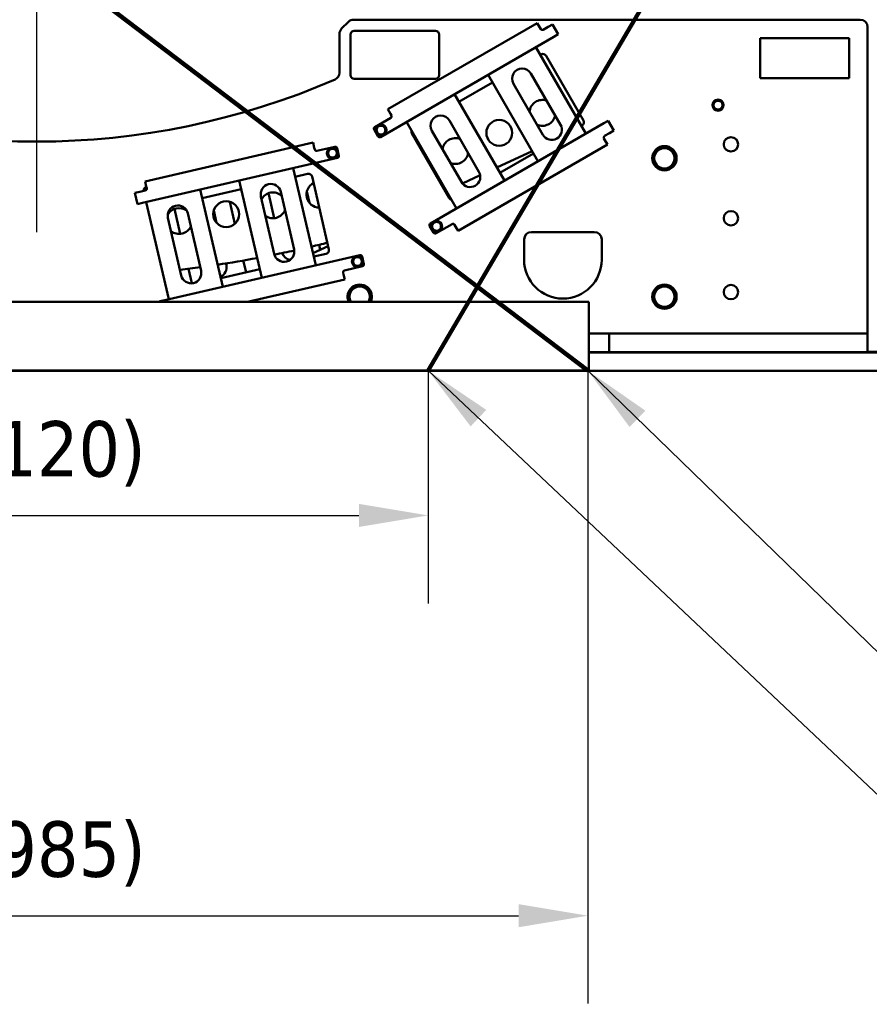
# Model space of a CAD drawing. Header units: millimetres. Extents: x 0 to 63075, y 0 to 44550.
# Tile 19 of 49: x 46803 to 49104, y 10828 to 13493. Entities that reach past the tile are written whole.
import ezdxf

# ---------------------------------------------------------------- set-up
doc = ezdxf.new("R2010")
doc.units = ezdxf.units.MM
doc.header["$LTSCALE"] = 75
for name, color, linetype, lineweight in [('Center Mark (ISO)', 7, 'Continuous', 25), ('Dimension (ISO)', 7, 'Continuous', 25), ('Sketch Geometry (ISO)', 7, 'Continuous', 25), ('Symbol (ISO)', 7, 'Continuous', 25), ('Visible (ISO)', 7, 'Continuous', 50)]:
    doc.layers.add(name, color=color, linetype=linetype, lineweight=lineweight)
doc.styles.add('Note Text (ISO)', font='tahoma.ttf')
doc.dimstyles.new('Default (ISO)', dxfattribs={"dimscale": 75, "dimtxt": 2, "dimasz": 2.5, "dimexe": 3.175, "dimexo": 0, "dimgap": 0.762, "dimtad": 1, "dimrnd": 1e-08, "dimtxsty": 'Note Text (ISO)', "dimcen": 0.09, "dimdle": 10, "dimclrd": 256, "dimclre": 256, "dimclrt": 256, "dimazin": 2, "dimtfac": 1, "dimtmove": 0, "dimatfit": 3, "dimfxl": 1, "dimtolj": 1, "dimtzin": 0, "dimlwd": -1, "dimlwe": -1, "dimarcsym": 0})
doc.dimstyles.new('Default - Method 1b (ISO)$7', dxfattribs={"dimscale": 75, "dimtxt": 2, "dimasz": 2.5, "dimexe": 3.175, "dimexo": 0, "dimgap": 0.762, "dimtad": 1, "dimtoh": 1, "dimrnd": 1e-08, "dimtxsty": 'Note Text (ISO)', "dimcen": 0.09, "dimdle": 10, "dimclrd": 256, "dimclre": 256, "dimclrt": 256, "dimazin": 2, "dimtfac": 1.75, "dimtmove": 0, "dimatfit": 3, "dimfxl": 1, "dimtolj": 1, "dimlwd": -1, "dimlwe": -1, "dimarcsym": 0})

# ---------------------------------------------------------------- blocks, each defined once
blk = doc.blocks.new('*D31')
at = {"layer": 'Defpoints', "color": 0, "transparency": 16777216}
for p in [(45789.3, 12543.2), (47909.3, 12543.2), (47909.3, 12151.1)]:
    blk.add_point(p, dxfattribs=at)
at = {"layer": 'Dimension (ISO)', "transparency": 16777216}
for p, q in [((45789.3, 12543.2), (45789.3, 11913)), ((47909.3, 12543.2), (47909.3, 11913)), ((45976.8, 12151.1), (47721.8, 12151.1))]:
    blk.add_line(p, q, dxfattribs=at)
for points in [[(45976.8, 12182.4), (45976.8, 12119.9), (45789.3, 12151.1)], [(47721.8, 12182.4), (47721.8, 12119.9), (47909.3, 12151.1)]]:
    blk.add_solid(points, dxfattribs=at)
at = {"layer": 'Dimension (ISO)', "transparency": 16777216, "insert": (46556, 12406.5), "char_height": 150, "attachment_point": 1, "style": 'Note Text (ISO)'}
blk.add_mtext('\\A1;(2120)', dxfattribs=at)
blk = doc.blocks.new('*D32')
at = {"layer": 'Defpoints', "color": 0, "transparency": 16777216}
for p in [(45356.8, 12543.2), (48341.8, 12543.2), (48341.8, 11067.4)]:
    blk.add_point(p, dxfattribs=at)
at = {"layer": 'Dimension (ISO)', "transparency": 16777216}
for p, q in [((45356.8, 12543.2), (45356.8, 10829.3)), ((48341.8, 12543.2), (48341.8, 10829.3)), ((45544.3, 11067.4), (48154.3, 11067.4))]:
    blk.add_line(p, q, dxfattribs=at)
for points in [[(45544.3, 11098.7), (45544.3, 11036.2), (45356.8, 11067.4)], [(48154.3, 11098.7), (48154.3, 11036.2), (48341.8, 11067.4)]]:
    blk.add_solid(points, dxfattribs=at)
at = {"layer": 'Dimension (ISO)', "transparency": 16777216, "insert": (46556, 11322.8), "char_height": 150, "attachment_point": 1, "style": 'Note Text (ISO)'}
blk.add_mtext('\\A1;(2985)', dxfattribs=at)
blk = doc.blocks.new('*D65')
at = {"layer": 'Defpoints', "color": 0, "transparency": 16777216}
for p in [(43730.8, 16042.7), (44033.9, 14533.1), (48342.5, 12542.1), (48343.3, 12542.1)]:
    blk.add_point(p, dxfattribs=at)
at = {"layer": 'Dimension (ISO)', "transparency": 16777216}
blk.add_line((48342.5, 12542.1), (43358, 12542.1), dxfattribs=at)
blk.add_arc((48343.3, 12542.1), 4747.1, 145.067, 177.7368, dxfattribs=at)
for points in [[(44426.2, 15278.8), (44476.8, 15242), (44561.9, 15412)], [(43631.1, 12729), (43568.6, 12730.2), (43596.2, 12542.1)]]:
    blk.add_solid(points, dxfattribs=at)
at = {"layer": 'Dimension (ISO)', "transparency": 16777216, "insert": (43528.9, 13920.3), "char_height": 150, "attachment_point": 1, "rotation": 71.4019, "style": 'Note Text (ISO)'}
blk.add_mtext('\\A1;(37°)', dxfattribs=at)

msp = doc.modelspace()

# ---------------------------------------------------------------- linework, layer by layer
at = {"layer": 'Center Mark (ISO)', "linetype": 'Continuous'}
msp.add_line((46849.3436, 19167.162), (46849.3436, 12918.162), dxfattribs=at)
at = {"layer": 'Sketch Geometry (ISO)', "color": 1, "linetype": 'Continuous', "lineweight": 100, "true_color": 0xff0000}
for p, q in [((43730.8436, 16042.662), (48341.8436, 12543.2069)), ((49967.8436, 16042.662), (47909.3436, 12543.2069))]:
    msp.add_line(p, q, dxfattribs=at)
at = {"layer": 'Visible (ISO)'}
for p, q in [((47707.6279, 13493.2069), (49079.3436, 13493.2069)), ((47675.2015, 13469.0647), (47693.4857, 13487.349)), ((47709.3436, 13463.2069), (47929.3436, 13463.2069)), ((48204.9483, 13484.2306), (47800.5144, 13250.7306)), ((48204.9483, 13484.2306), (48211.9483, 13472.1063)), ((48214.4483, 13467.7761), (48211.9483, 13472.1063)), ((48234.2688, 13473.446), (48221.2784, 13465.946)), ((48246.3932, 13480.446), (48234.2688, 13473.446)), ((48246.3932, 13480.446), (48261.8932, 13453.5992)), ((49099.3436, 13473.2069), (49099.3436, 12643.2069)), ((47669.3436, 13454.9226), (47669.3436, 13349.7224)), ((47699.3436, 13343.2069), (47699.3436, 13453.2069)), ((48249.7688, 13446.5992), (47780.383, 13175.5992)), ((47939.3436, 13453.2069), (47939.3436, 13343.2069)), ((48249.7688, 13446.5992), (48261.8932, 13453.5992)), ((48808.515, 13334.8285), (48808.515, 13443.2069)), ((48808.515, 13443.2069), (49049.3436, 13443.2069)), ((49049.3436, 13443.2069), (49049.3436, 13334.8285)), ((48336.4586, 13184.8804), (48201.4586, 13418.7073)), ((48213.4586, 13397.9227), (48215.4364, 13399.0646)), ((48229.0967, 13395.4044), (48330.0967, 13220.4672)), ((47929.3436, 13333.2069), (47709.3436, 13333.2069)), ((48071.5547, 13343.7073), (48206.5547, 13109.8804)), ((48187.8224, 13347.3259), (48267.8224, 13208.7618)), ((49049.3436, 13334.8285), (48808.515, 13334.8285)), ((47992.7503, 13270.4967), (48083.5547, 13322.9227)), ((48220.191, 13181.2618), (48140.191, 13319.8259)), ((48115.7503, 13057.4545), (47980.7503, 13291.2813)), ((47807.5144, 13238.6063), (47800.5144, 13250.7306)), ((47808.1843, 13227.446), (47764.883, 13202.446)), ((47807.5144, 13238.6063), (47810.0144, 13234.2761)), ((47763.0529, 13195.6159), (47773.5529, 13177.4294)), ((47850.8465, 13216.2813), (47985.8465, 12982.4545)), ((48384.7688, 13212.7724), (47915.383, 12941.7724)), ((47967.1141, 13219.8999), (48047.1141, 13081.3359)), ((48326.4364, 13206.807), (48324.4586, 13205.665)), ((48396.8932, 13219.7724), (48384.7688, 13212.7724)), ((48396.8932, 13219.7724), (48412.3932, 13192.9256)), ((47966.366, 13010.4672), (47865.366, 13185.4044)), ((47999.4827, 13053.8359), (47919.4827, 13192.3999)), ((48387.9483, 13167.2653), (48385.4483, 13171.5955)), ((48387.2784, 13178.4256), (48400.2688, 13185.9256)), ((48400.2688, 13185.9256), (48412.3932, 13192.9256)), ((47598.0288, 13160.2987), (47142.9979, 13055.2465)), ((47598.0288, 13160.2987), (47601.1781, 13146.6575)), ((47602.3028, 13141.7856), (47601.1781, 13146.6575)), ((47657.0179, 13149.2861), (47608.2994, 13138.0385)), ((47667.7385, 13125.0772), (47663.0145, 13145.539)), ((47990.5144, 12921.641), (48394.9483, 13155.141)), ((48387.9483, 13167.2653), (48394.9483, 13155.141)), ((47135.8829, 12997.1572), (47663.9914, 13119.0806)), ((48190.7019, 13137.3384), (48095.3108, 13092.8567)), ((48194.5547, 13130.665), (48103.7503, 13078.2391)), ((47604.9003, 12828.3362), (47544.1635, 13091.4162)), ((47549.5623, 13068.0313), (47583.1585, 13075.7876)), ((47595.1517, 13068.2934), (47640.5918, 12871.4706)), ((48050.4517, 13071.9386), (48002.5102, 13049.5831)), ((47139.7128, 13033.962), (47147.3985, 13035.7364)), ((47146.1473, 13041.6053), (47142.9979, 13055.2465)), ((47146.1473, 13041.6053), (47147.272, 13036.7335)), ((47398.008, 13057.6735), (47458.7448, 12794.5936)), ((47128.9094, 13027.3626), (47115.2682, 13024.2133)), ((47122.2417, 12994.0078), (47115.2682, 13024.2133)), ((47143.5249, 13030.7369), (47128.9094, 13027.3626)), ((47353.173, 12770.2204), (47292.4362, 13033.3003)), ((47297.835, 13009.9155), (47403.4068, 13034.2886)), ((47492.655, 12858.8691), (47456.6629, 13014.7683)), ((47492.508, 12955.6802), (47477.7429, 13019.635)), ((47510.2532, 13027.1406), (47546.2454, 12871.2414)), ((47588.1688, 12996.9826), (47580.9639, 13028.1904)), ((47958.8453, 13029.2219), (47956.2396, 13028.0068)), ((47122.2417, 12994.0078), (47135.8829, 12997.1572)), ((47146.2807, 12999.5577), (47207.0175, 12736.4778)), ((47385.9623, 12940.6043), (47372.164, 13000.3713)), ((47240.9278, 12800.7533), (47204.9356, 12956.6525)), ((47222.7236, 12980.857), (47238.3293, 12913.2615)), ((47258.5259, 12969.0248), (47294.5181, 12813.1256)), ((47328.9736, 12976.2925), (47336.5876, 12943.3128)), ((47913.5529, 12934.9422), (47924.0529, 12916.7557)), ((47930.883, 12914.9256), (47974.1843, 12939.9256)), ((47981.0144, 12938.0955), (47983.5144, 12933.7653)), ((47990.5144, 12921.641), (47983.5144, 12933.7653)), ((48189.3436, 12918.2069), (48359.3436, 12918.2069)), ((47638.6436, 12879.9093), (47597.4305, 12860.6913)), ((47617.4761, 12870.0387), (47614.2621, 12883.9598)), ((48169.3436, 12843.2069), (48169.3436, 12898.2069)), ((48379.3436, 12898.2069), (48379.3436, 12843.2069)), ((47196.6196, 12734.0772), (47724.7282, 12856.0007)), ((47633.0976, 12859.4774), (47599.5014, 12851.7211)), ((47735.4488, 12831.7918), (47730.7248, 12852.2536)), ((47361.9754, 12833.3461), (47362.9939, 12828.9345)), ((47416.2499, 12809.4142), (47408.9124, 12841.1963)), ((47682.9832, 12814.5477), (47731.7017, 12825.7952)), ((47260.1535, 12818.7304), (47269.2152, 12779.48)), ((47453.3459, 12817.9785), (47347.7742, 12793.6053)), ((47680.3609, 12803.6792), (47679.2361, 12808.5511)), ((47680.3609, 12803.6792), (47683.5102, 12790.038)), ((47420.0214, 12729.2069), (47683.5102, 12790.038)), ((45354.3436, 12729.2069), (48344.3436, 12729.2069)), ((47196.6196, 12734.0772), (47182.9785, 12730.9279)), ((47183.3758, 12729.2069), (47182.9785, 12730.9279)), ((48344.3436, 12729.2069), (48344.3436, 12543.2069)), ((48379.3436, 12643.2069), (48344.3436, 12643.2069)), ((48399.3436, 12643.2069), (48379.3436, 12643.2069)), ((48399.3436, 12593.2069), (48399.3436, 12643.2069)), ((48399.3436, 12643.2069), (48419.3436, 12643.2069)), ((48559.0323, 12643.2069), (48419.3436, 12643.2069)), ((48559.0323, 12643.2069), (48576.9484, 12643.2069)), ((48576.9484, 12643.2069), (48621.7387, 12643.2069)), ((48621.7387, 12643.2069), (48639.6549, 12643.2069)), ((49079.3436, 12643.2069), (48639.6549, 12643.2069)), ((49079.3436, 12643.2069), (49099.3436, 12643.2069)), ((49099.3436, 12593.2069), (49099.3436, 12643.2069)), ((48379.3436, 12593.2069), (48344.3436, 12593.2069)), ((49349.3436, 12592.1346), (48344.3436, 12592.1346)), ((48399.3436, 12593.2069), (48379.3436, 12593.2069)), ((48399.3436, 12593.2069), (48419.3436, 12593.2069)), ((48559.0323, 12593.2069), (48419.3436, 12593.2069)), ((48576.9484, 12593.2069), (48559.0323, 12593.2069)), ((48621.7387, 12593.2069), (48576.9484, 12593.2069)), ((48639.6549, 12593.2069), (48621.7387, 12593.2069)), ((49079.3436, 12593.2069), (48639.6549, 12593.2069)), ((49079.3436, 12593.2069), (49099.3436, 12593.2069)), ((49099.3436, 12593.8523), (49349.3436, 12593.8523)), ((49349.3436, 12542.1347), (44349.3436, 12542.1347)), ((48344.3436, 12543.2069), (45354.3436, 12543.2069))]:
    msp.add_line(p, q, dxfattribs=at)
for centre, radius in [((48694.3436, 13261.8525), 15), ((48694.3436, 13261.8525), 14.25), ((48102.0308, 13186.8229), 35), ((47781.7263, 13194.2726), 15), ((47781.7263, 13194.2726), 14.25), ((48729.3436, 13155.7069), 19.5), ((47650.2738, 13131.8214), 15), ((47650.2738, 13131.8214), 14.25), ((48549.3436, 13118.2069), 33), ((47362.6318, 12966.6943), 35), ((48729.3436, 12955.7069), 19.5), ((47932.2263, 12933.599), 15), ((47932.2263, 12933.599), 14.25), ((47717.9841, 12838.536), 15), ((47717.9841, 12838.536), 14.25), ((48549.3436, 12743.2069), 33), ((48729.3436, 12755.7069), 19.5)]:
    msp.add_circle(centre, radius, dxfattribs=at)
for centre, radius, start, end in [((47707.6279, 13473.2069), 20, 90, 135), ((49079.3436, 13473.2069), 20, 0, 90), ((47689.3436, 13454.9226), 20, 135, 180), ((47709.3436, 13453.2069), 10, 90, 180), ((47929.3436, 13453.2069), 10, 0, 90), ((48218.7784, 13470.2761), 5, 210, 300), ((48220.4364, 13390.4044), 10, 30, 120), ((48164.0067, 13333.5759), 27.5, 30, 210), ((46849.3436, 15188.2069), 2025, 246.4841657, 293.5158343), ((47649.3436, 13349.7224), 20, 293.5158343, 0), ((47709.3436, 13343.2069), 10, 180, 270), ((47929.3436, 13343.2069), 10, 270, 0), ((48218.9782, 13241.0298), 35, 71.6162083, 175.4688701), ((48694.3436, 13261.8525), 12, 129.8985635, 189.8985635), ((48694.3436, 13261.8525), 12, 189.8985635, 249.8985635), ((48694.3436, 13261.8525), 12, 69.8985635, 129.8985635), ((48694.3436, 13261.8525), 12, 249.8985635, 309.8985635), ((48694.3436, 13261.8525), 12, 9.8985635, 69.8985635), ((48694.3436, 13261.8525), 12, 309.8985635, 9.8985635), ((47805.6843, 13231.7761), 5, 300, 30), ((47943.2984, 13206.1499), 27.5, 30, 210), ((48218.9782, 13241.0298), 35, 244.5311299, 348.3837917), ((47767.383, 13198.1159), 5, 120, 210), ((47781.7263, 13194.2726), 12, 119.1516506, 179.1516506), ((47781.7263, 13194.2726), 12, 59.1516506, 119.1516506), ((47781.7263, 13194.2726), 12, 359.1516506, 59.1516506), ((48244.0067, 13195.0118), 27.5, 210, 30), ((48321.4364, 13215.4672), 10, 300, 30), ((47781.7263, 13194.2726), 12, 179.1516506, 239.1516506), ((47777.883, 13179.9294), 5, 210, 300), ((47781.7263, 13194.2726), 12, 239.1516506, 299.1516506), ((47781.7263, 13194.2726), 12, 299.1516506, 359.1516506), ((47874.0263, 13190.4044), 10, 165.5270377, 210), ((47982.9432, 13137.4952), 35, 68.22922, 171.8028043), ((48389.7784, 13174.0955), 5, 120, 210), ((47607.1747, 13142.9104), 5, 193, 283), ((47650.2738, 13131.8214), 12, 112.4996852, 172.4996852), ((47650.2738, 13131.8214), 12, 52.4996852, 112.4996852), ((47658.1427, 13144.4142), 5, 13, 103), ((48549.3436, 13118.2069), 31.75, 120.013333, 179.986667), ((48549.3436, 13118.2069), 27.5, 90, 150), ((48549.3436, 13118.2069), 31.75, 60.013333, 119.986667), ((48549.3436, 13118.2069), 27.5, 30, 90), ((48549.3436, 13118.2069), 31.75, 0.013333, 59.986667), ((47650.2738, 13131.8214), 12, 172.4996852, 232.4996852), ((47650.2738, 13131.8214), 12, 232.4996852, 292.4996852), ((47650.2738, 13131.8214), 12, 292.4996852, 352.4996852), ((47650.2738, 13131.8214), 12, 352.4996852, 52.4996852), ((47662.8667, 13123.9525), 5, 283, 13), ((47982.9432, 13137.4952), 35, 248.1971957, 351.77078), ((48549.3436, 13118.2069), 31.75, 180.013333, 239.986667), ((48549.3436, 13118.2069), 27.5, 150, 210), ((48549.3436, 13118.2069), 31.75, 300.013333, 359.986667), ((48549.3436, 13118.2069), 27.5, 330, 30), ((48549.3436, 13118.2069), 27.5, 210, 270), ((48549.3436, 13118.2069), 31.75, 240.013333, 299.986667), ((48549.3436, 13118.2069), 27.5, 270, 330), ((47585.408, 13066.0439), 10, 13, 103), ((48023.2984, 13067.5859), 27.5, 210, 30), ((47149.2759, 13031.0383), 10, 106.8495005, 163), ((47142.4002, 13035.6087), 5, 283, 13), ((47483.458, 13020.9545), 27.5, 13, 193), ((47614.8901, 13019.5873), 35, 116.6775192, 269.3224808), ((47149.2759, 13031.0383), 10, 163, 187.2608295), ((47489.3076, 12990.5336), 35, 48.0763442, 151.8545352), ((47504.538, 13025.8212), 27.5, 185.1477354, 193), ((47975.0263, 13015.4672), 10, 210, 254.4729623), ((47231.7308, 12962.8387), 27.5, 13, 193), ((47235.0791, 12948.1103), 35, 54.0408222, 151.5746641), ((47489.3076, 12990.5336), 35, 234.1454648, 337.9236558), ((47235.0791, 12948.1103), 35, 231.3471361, 334.9211135), ((47917.883, 12937.4422), 5, 120, 210), ((47932.2263, 12933.599), 12, 179.1516506, 239.1516506), ((47932.2263, 12933.599), 12, 119.1516506, 179.1516506), ((47932.2263, 12933.599), 12, 59.1516506, 119.1516506), ((47932.2263, 12933.599), 12, 299.1516506, 359.1516506), ((47932.2263, 12933.599), 12, 359.1516506, 59.1516506), ((47976.6843, 12935.5955), 5, 30, 120), ((47928.383, 12919.2557), 5, 210, 300), ((47932.2263, 12933.599), 12, 239.1516506, 299.1516506), ((48189.3436, 12898.2069), 20, 90, 180), ((48359.3436, 12898.2069), 20, 0, 90), ((46849.3436, 16042.662), 3250, 283.2314021, 284.015612), ((47519.4502, 12865.0553), 27.5, 193, 13), ((46849.3436, 16042.662), 3250, 281.4253006, 282.3912673), ((47540.5302, 12869.922), 27.5, 197.9859059, 259.8366061), ((47630.8481, 12869.2211), 10, 283, 13), ((47717.9841, 12838.536), 12, 112.4996852, 172.4996852), ((47717.9841, 12838.536), 12, 52.4996852, 112.4996852), ((47725.853, 12851.1289), 5, 13, 103), ((46849.3436, 16042.662), 3250, 276.8580732, 277.8324473), ((46849.3436, 16042.662), 3250, 278.6727375, 280.586267), ((47336.1987, 12822.7483), 27.5, 292.8894163, 13), ((47717.9841, 12838.536), 12, 172.4996852, 232.4996852), ((47717.9841, 12838.536), 12, 232.4996852, 292.4996852), ((47717.9841, 12838.536), 12, 292.4996852, 352.4996852), ((47717.9841, 12838.536), 12, 352.4996852, 52.4996852), ((47730.5769, 12830.6671), 5, 283, 13), ((48274.3436, 12843.2069), 105, 180, 0), ((47267.7229, 12806.9394), 27.5, 193, 13), ((47684.1079, 12809.6758), 5, 103, 193), ((47724.3436, 12743.2069), 33, 334.8972792, 205.1027208), ((47724.3436, 12743.2069), 31.75, 120.013333, 179.986667), ((47724.3436, 12743.2069), 27.5, 90, 150), ((47724.3436, 12743.2069), 31.75, 60.013333, 119.986667), ((47724.3436, 12743.2069), 27.5, 30, 90), ((47724.3436, 12743.2069), 31.75, 0.013333, 59.986667), ((48549.3436, 12743.2069), 31.75, 120.013333, 179.986667), ((48549.3436, 12743.2069), 27.5, 90, 150), ((48549.3436, 12743.2069), 31.75, 60.013333, 119.986667), ((48549.3436, 12743.2069), 27.5, 30, 90), ((48549.3436, 12743.2069), 31.75, 0.013333, 59.986667), ((47724.3436, 12743.2069), 31.75, 180.013333, 206.1641839), ((47724.3436, 12743.2069), 27.5, 150, 210), ((47724.3436, 12743.2069), 27.5, 330, 30), ((47724.3436, 12743.2069), 31.75, 333.8358161, 359.986667), ((48549.3436, 12743.2069), 31.75, 180.013333, 239.986667), ((48549.3436, 12743.2069), 27.5, 150, 210), ((48549.3436, 12743.2069), 31.75, 300.013333, 359.986667), ((48549.3436, 12743.2069), 27.5, 330, 30), ((47724.3436, 12743.2069), 27.5, 210, 210.6032946), ((47724.3436, 12743.2069), 27.5, 329.3967054, 330), ((48549.3436, 12743.2069), 27.5, 210, 270), ((48549.3436, 12743.2069), 31.75, 240.013333, 299.986667), ((48549.3436, 12743.2069), 27.5, 270, 330)]:
    msp.add_arc(centre, radius, start, end, dxfattribs=at)
for points, weights in [([(48686.6464, 13271.0587), (48689.1132, 13273.1212), (48691.9616, 13275.5027)], [1, 1.0379548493, 1]), ([(48691.9616, 13275.5027), (48695.4483, 13274.2266), (48698.4678, 13273.1216)], [1, 1.0379548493, 1]), ([(48681.3312, 13266.6147), (48684.1796, 13268.9963), (48686.6464, 13271.0587)], [1, 1.0379548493, 1]), ([(48682.5222, 13259.7897), (48681.9695, 13262.9572), (48681.3312, 13266.6147)], [1, 1.0379548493, 1]), ([(48683.7132, 13252.9646), (48683.075, 13256.6222), (48682.5222, 13259.7897)], [1, 1.0379548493, 1]), ([(48690.2194, 13250.5835), (48687.1999, 13251.6886), (48683.7132, 13252.9646)], [1, 1.0379548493, 1]), ([(48696.7256, 13248.2024), (48693.2389, 13249.4784), (48690.2194, 13250.5835)], [1, 1.0379548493, 1]), ([(48702.0408, 13252.6464), (48699.574, 13250.5839), (48696.7256, 13248.2024)], [1, 1.0379548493, 1]), ([(48698.4678, 13273.1216), (48701.4873, 13272.0165), (48704.974, 13270.7405)], [1, 1.0379548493, 1]), ([(48707.3559, 13257.0903), (48704.5075, 13254.7088), (48702.0408, 13252.6464)], [1, 1.0379548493, 1]), ([(48704.974, 13270.7405), (48705.6122, 13267.0829), (48706.165, 13263.9154)], [1, 1.0379548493, 1]), ([(48706.165, 13263.9154), (48706.7177, 13260.7479), (48707.3559, 13257.0903)], [1, 1.0379548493, 1]), ([(47769.7276, 13194.4503), (47769.7752, 13197.6653), (47769.8302, 13201.3777)], [1, 1.0379548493, 1]), ([(47769.8302, 13201.3777), (47773.0727, 13203.1863), (47775.8808, 13204.7526)], [1, 1.0379548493, 1]), ([(47775.8808, 13204.7526), (47778.6889, 13206.3189), (47781.9315, 13208.1275)], [1, 1.0379548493, 1]), ([(47781.9315, 13208.1275), (47785.119, 13206.2237), (47787.8795, 13204.575)], [1, 1.0379548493, 1]), ([(47787.8795, 13204.575), (47790.64, 13202.9262), (47793.8276, 13201.0224)], [1, 1.0379548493, 1]), ([(47793.8276, 13201.0224), (47793.7726, 13197.31), (47793.725, 13194.095)], [1, 1.0379548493, 1]), ([(47769.625, 13187.5229), (47769.68, 13191.2353), (47769.7276, 13194.4503)], [1, 1.0379548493, 1]), ([(47775.5731, 13183.9703), (47772.8126, 13185.619), (47769.625, 13187.5229)], [1, 1.0379548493, 1]), ([(47781.5211, 13180.4177), (47778.3336, 13182.3215), (47775.5731, 13183.9703)], [1, 1.0379548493, 1]), ([(47787.5718, 13183.7926), (47784.7637, 13182.2263), (47781.5211, 13180.4177)], [1, 1.0379548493, 1]), ([(47793.6224, 13187.1675), (47790.3799, 13185.3589), (47787.5718, 13183.7926)], [1, 1.0379548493, 1]), ([(47793.725, 13194.095), (47793.6774, 13190.8799), (47793.6224, 13187.1675)], [1, 1.0379548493, 1]), ([(47639.2808, 13140.2567), (47642.711, 13141.6775), (47645.6817, 13142.908)], [1, 1.0379548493, 1]), ([(47645.6817, 13142.908), (47648.6523, 13144.1384), (47652.0825, 13145.5592)], [1, 1.0379548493, 1]), ([(47652.0825, 13145.5592), (47655.0281, 13143.299), (47657.579, 13141.3416)], [1, 1.0379548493, 1]), ([(48525.5279, 13131.9569), (48529.2122, 13138.3383), (48533.4665, 13145.7069)], [1, 1.0379548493, 1]), ([(48533.4665, 13145.7069), (48541.975, 13145.7069), (48549.3436, 13145.7069)], [1, 1.0379548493, 1]), ([(48549.3436, 13145.7069), (48556.7122, 13145.7069), (48565.2207, 13145.7069)], [1, 1.0379548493, 1]), ([(48565.2207, 13145.7069), (48569.475, 13138.3383), (48573.1593, 13131.9569)], [1, 1.0379548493, 1]), ([(47637.4721, 13126.5188), (47637.9568, 13130.1999), (47638.3765, 13133.3878)], [1, 1.0379548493, 1]), ([(47642.9686, 13122.3012), (47640.4177, 13124.2586), (47637.4721, 13126.5188)], [1, 1.0379548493, 1]), ([(47638.3765, 13133.3878), (47638.7962, 13136.5756), (47639.2808, 13140.2567)], [1, 1.0379548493, 1]), ([(47648.4651, 13118.0835), (47645.5195, 13120.3438), (47642.9686, 13122.3012)], [1, 1.0379548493, 1]), ([(47654.8659, 13120.7348), (47651.8953, 13119.5043), (47648.4651, 13118.0835)], [1, 1.0379548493, 1]), ([(47661.2668, 13123.3861), (47657.8366, 13121.9653), (47654.8659, 13120.7348)], [1, 1.0379548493, 1]), ([(47657.579, 13141.3416), (47660.1299, 13139.3842), (47663.0755, 13137.1239)], [1, 1.0379548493, 1]), ([(47662.1711, 13130.255), (47661.7514, 13127.0671), (47661.2668, 13123.3861)], [1, 1.0379548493, 1]), ([(47663.0755, 13137.1239), (47662.5908, 13133.4429), (47662.1711, 13130.255)], [1, 1.0379548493, 1]), ([(48517.5893, 13118.2069), (48521.8436, 13125.5755), (48525.5279, 13131.9569)], [1, 1.0379548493, 1]), ([(48525.5279, 13104.4569), (48521.8436, 13110.8383), (48517.5893, 13118.2069)], [1, 1.0379548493, 1]), ([(48573.1593, 13131.9569), (48576.8436, 13125.5755), (48581.0979, 13118.2069)], [1, 1.0379548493, 1]), ([(48581.0979, 13118.2069), (48576.8436, 13110.8383), (48573.1593, 13104.4569)], [1, 1.0379548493, 1]), ([(48533.4665, 13090.7069), (48529.2122, 13098.0755), (48525.5279, 13104.4569)], [1, 1.0379548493, 1]), ([(48549.3436, 13090.7069), (48541.975, 13090.7069), (48533.4665, 13090.7069)], [1, 1.0379548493, 1]), ([(48565.2207, 13090.7069), (48556.7122, 13090.7069), (48549.3436, 13090.7069)], [1, 1.0379548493, 1]), ([(48573.1593, 13104.4569), (48569.475, 13098.0755), (48565.2207, 13090.7069)], [1, 1.0379548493, 1]), ([(47920.125, 12926.8492), (47920.18, 12930.5616), (47920.2276, 12933.7766)], [1, 1.0379548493, 1]), ([(47920.2276, 12933.7766), (47920.2752, 12936.9917), (47920.3302, 12940.7041)], [1, 1.0379548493, 1]), ([(47920.3302, 12940.7041), (47923.5727, 12942.5127), (47926.3808, 12944.079)], [1, 1.0379548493, 1]), ([(47926.3808, 12944.079), (47929.1889, 12945.6453), (47932.4315, 12947.4539)], [1, 1.0379548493, 1]), ([(47932.4315, 12947.4539), (47935.619, 12945.5501), (47938.3795, 12943.9013)], [1, 1.0379548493, 1]), ([(47938.3795, 12943.9013), (47941.14, 12942.2526), (47944.3276, 12940.3488)], [1, 1.0379548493, 1]), ([(47944.225, 12933.4213), (47944.1774, 12930.2063), (47944.1224, 12926.4939)], [1, 1.0379548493, 1]), ([(47944.3276, 12940.3488), (47944.2726, 12936.6363), (47944.225, 12933.4213)], [1, 1.0379548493, 1]), ([(47926.0731, 12923.2966), (47923.3126, 12924.9454), (47920.125, 12926.8492)], [1, 1.0379548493, 1]), ([(47932.0211, 12919.7441), (47928.8336, 12921.6479), (47926.0731, 12923.2966)], [1, 1.0379548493, 1]), ([(47938.0718, 12923.119), (47935.2637, 12921.5527), (47932.0211, 12919.7441)], [1, 1.0379548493, 1]), ([(47944.1224, 12926.4939), (47940.8799, 12924.6853), (47938.0718, 12923.119)], [1, 1.0379548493, 1]), ([(47706.9911, 12846.9713), (47710.4213, 12848.3921), (47713.3919, 12849.6226)], [1, 1.0379548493, 1]), ([(47713.3919, 12849.6226), (47716.3626, 12850.853), (47719.7928, 12852.2738)], [1, 1.0379548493, 1]), ([(47719.7928, 12852.2738), (47722.7383, 12850.0136), (47725.2893, 12848.0562)], [1, 1.0379548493, 1]), ([(47705.1824, 12833.2334), (47705.667, 12836.9145), (47706.0867, 12840.1024)], [1, 1.0379548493, 1]), ([(47710.6789, 12829.0158), (47708.1279, 12830.9732), (47705.1824, 12833.2334)], [1, 1.0379548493, 1]), ([(47706.0867, 12840.1024), (47706.5064, 12843.2902), (47706.9911, 12846.9713)], [1, 1.0379548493, 1]), ([(47716.1754, 12824.7981), (47713.2298, 12827.0584), (47710.6789, 12829.0158)], [1, 1.0379548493, 1]), ([(47722.5762, 12827.4494), (47719.6056, 12826.2189), (47716.1754, 12824.7981)], [1, 1.0379548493, 1]), ([(47728.977, 12830.1007), (47725.5468, 12828.6799), (47722.5762, 12827.4494)], [1, 1.0379548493, 1]), ([(47725.2893, 12848.0562), (47727.8402, 12846.0988), (47730.7857, 12843.8385)], [1, 1.0379548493, 1]), ([(47729.8814, 12836.9696), (47729.4617, 12833.7817), (47728.977, 12830.1007)], [1, 1.0379548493, 1]), ([(47730.7857, 12843.8385), (47730.3011, 12840.1575), (47729.8814, 12836.9696)], [1, 1.0379548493, 1]), ([(47700.5279, 12756.9569), (47704.2122, 12763.3383), (47708.4665, 12770.7069)], [1, 1.0379548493, 1]), ([(47708.4665, 12770.7069), (47716.975, 12770.7069), (47724.3436, 12770.7069)], [1, 1.0379548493, 1]), ([(47724.3436, 12770.7069), (47731.7122, 12770.7069), (47740.2207, 12770.7069)], [1, 1.0379548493, 1]), ([(47740.2207, 12770.7069), (47744.475, 12763.3383), (47748.1593, 12756.9569)], [1, 1.0379548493, 1]), ([(48525.5279, 12756.9569), (48529.2122, 12763.3383), (48533.4665, 12770.7069)], [1, 1.0379548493, 1]), ([(48533.4665, 12770.7069), (48541.975, 12770.7069), (48549.3436, 12770.7069)], [1, 1.0379548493, 1]), ([(48549.3436, 12770.7069), (48556.7122, 12770.7069), (48565.2207, 12770.7069)], [1, 1.0379548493, 1]), ([(48565.2207, 12770.7069), (48569.475, 12763.3383), (48573.1593, 12756.9569)], [1, 1.0379548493, 1]), ([(47692.5893, 12743.2069), (47696.8436, 12750.5755), (47700.5279, 12756.9569)], [1, 1.0379548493, 1]), ([(47700.5279, 12729.4569), (47696.8436, 12735.8383), (47692.5893, 12743.2069)], [1, 1.0379548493, 1]), ([(47748.1593, 12756.9569), (47751.8436, 12750.5755), (47756.0979, 12743.2069)], [1, 1.0379548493, 1]), ([(47756.0979, 12743.2069), (47751.8436, 12735.8383), (47748.1593, 12729.4569)], [1, 1.0379548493, 1]), ([(48517.5893, 12743.2069), (48521.8436, 12750.5755), (48525.5279, 12756.9569)], [1, 1.0379548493, 1]), ([(48525.5279, 12729.4569), (48521.8436, 12735.8383), (48517.5893, 12743.2069)], [1, 1.0379548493, 1]), ([(48573.1593, 12756.9569), (48576.8436, 12750.5755), (48581.0979, 12743.2069)], [1, 1.0379548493, 1]), ([(48581.0979, 12743.2069), (48576.8436, 12735.8383), (48573.1593, 12729.4569)], [1, 1.0379548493, 1]), ([(47700.6722, 12729.2069), (47700.6001, 12729.3319), (47700.5279, 12729.4569)], [1.00140647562, 1.00071677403, 1]), ([(47748.1593, 12729.4569), (47748.0871, 12729.3319), (47748.015, 12729.2069)], [1, 1.00071677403, 1.00140647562]), ([(48533.4665, 12715.7069), (48529.2122, 12723.0755), (48525.5279, 12729.4569)], [1, 1.0379548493, 1]), ([(48549.3436, 12715.7069), (48541.975, 12715.7069), (48533.4665, 12715.7069)], [1, 1.0379548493, 1]), ([(48565.2207, 12715.7069), (48556.7122, 12715.7069), (48549.3436, 12715.7069)], [1, 1.0379548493, 1]), ([(48573.1593, 12729.4569), (48569.475, 12723.0755), (48565.2207, 12715.7069)], [1, 1.0379548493, 1])]:
    msp.add_rational_spline(points, weights, degree=2, dxfattribs=at)

# ---------------------------------------------------------------- dimensions: what is measured, and where the dimension line sits
at = {"layer": 'Dimension (ISO)'}
dim = msp.add_angular_dim_3p(base=(44033.873, 14533.117), center=(48343.2563, 12542.1347), p1=(43730.8436, 16042.662), p2=(48342.5063, 12542.1347), text='(<>)', dimstyle='Default (ISO)', override={"dimgap": 0.762, "dimse1": 1, "dimadec": 0, "dimtol": 0, "dimlim": 0, "dimtp": 0, "dimtm": 0, "dimtdec": 0}, dxfattribs=at)
dim.commit()
dim.dimension.update_dxf_attribs({"geometry": '*D65', "text_midpoint": (43844.0707, 14056.1111), "dimtype": 165})
for base, p1, p2, picture, middle in [((48341.8436, 11067.4132), (45356.8436, 12543.2069), (48341.8436, 12543.2069), '*D32', (46849.3436, 11067.4132)), ((47909.3436, 12151.1365), (45789.3436, 12543.2069), (47909.3436, 12543.2069), '*D31', (46849.3436, 12151.1365))]:
    dim = msp.add_linear_dim(base=base, p1=p1, p2=p2, angle=180, text='(<>)', dimstyle='Default (ISO)', override={"dimgap": 0.762, "dimdec": 2, "dimtol": 0, "dimlim": 0, "dimtp": 0, "dimtm": 0, "dimtdec": 2, "dimtofl": 0, "dimatfit": 1}, dxfattribs=at)
    dim.commit()
    dim.dimension.update_dxf_attribs({"geometry": picture, "text_midpoint": middle, "dimtype": 160})

# ---------------------------------------------------------------- leaders
at = {"layer": 'Symbol (ISO)', "annotation_type": 0, "has_hookline": 1, "hookline_direction": 0}
for points, text_width in [([(47909.3436, 12543.2069), (49727.2494, 10827.5552), (49914.7494, 10827.5552)], 1714.8758), ([(48341.8436, 12543.2069), (49727.8955, 11196.4303), (49915.3955, 11196.4303)], 1745.2989)]:
    msp.add_leader(points, dimstyle='Default - Method 1b (ISO)$7', override={"dimtad": 0}, dxfattribs=dict(at, text_width=text_width))

doc.saveas('drawing.dxf')
